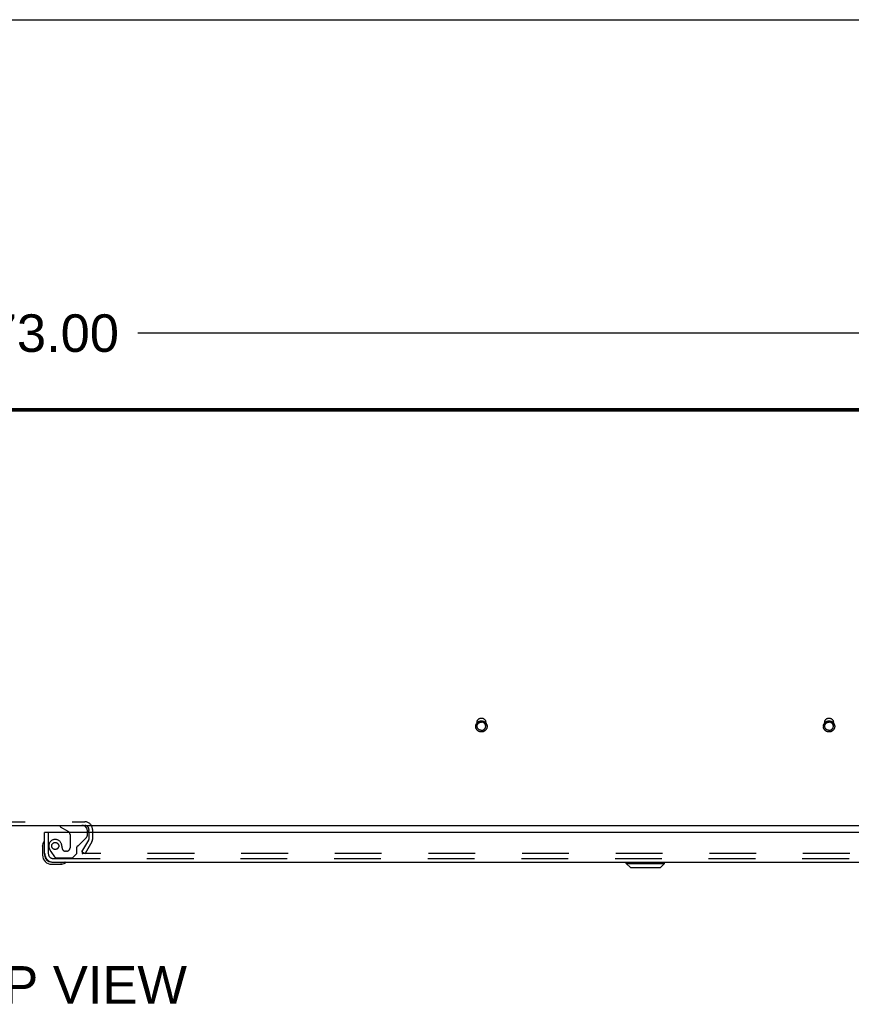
# Model space of a CAD drawing. Header units: inches. Extents: x 0 to 245, y 0 to 158.
# Tile 152 of 159: x 75 to 99, y 130 to 158. Entities that reach past the tile are written whole.
import ezdxf

# ---------------------------------------------------------------- set-up
doc = ezdxf.new("R2010")
doc.units = ezdxf.units.IN
doc.header["$LTSCALE"] = 13.466196
doc.header["$MEASUREMENT"] = 0
doc.linetypes.add('HIDDEN', pattern=[0.2, 0.1, -0.1])
doc.layers.get('0').update_dxf_attribs({"linetype": 'CONTINUOUS'})
for name, color, linetype in [('DEFAULT_2', 8, 'HIDDEN'), ('DIMENSIONS', 7, 'CONTINUOUS'), ('MAIN_OR_RIGHT_DOOR_ASSEMBLY', 7, 'CONTINUOUS')]:
    doc.layers.add(name, color=color, linetype=linetype)
doc.styles.get("Standard").update_dxf_attribs({"font": 'arial.ttf'})
doc.dimstyles.new('DIMSTYLE_1', dxfattribs={"dimtxt": 1.080176, "dimasz": 1.440235, "dimexe": 0.09, "dimexo": 0.07, "dimgap": 0.0375, "dimtad": 0, "dimtih": 1, "dimtoh": 1, "dimzin": 4, "dimdsep": 46, "dimtxsty": 'Standard', "dimblk": '_FILLED', "dimblk1": '_FILLED', "dimblk2": '_FILLED', "dimcen": 0.09, "dimadec": 3, "dimazin": 1, "dimtfac": 1, "dimtdec": 3, "dimtofl": 0, "dimtmove": 0, "dimatfit": 3, "dimldrblk": '_FILLED', "dimfxl": 0, "dimtolj": 1, "dimtzin": 4, "dimarcsym": 0})

# ---------------------------------------------------------------- blocks, each defined once
blk = doc.blocks.new('_FILLED')
at = {"color": 0, "linetype": 'ByBlock'}
blk.add_solid([(0, 0), (-1, 0.2), (-1, -0.2)], dxfattribs=at)
blk = doc.blocks.new('*D5')
at = {"layer": 'DIMENSIONS', "color": 2, "linetype": 'Continuous'}
for p, q in [((39.155, 148.199), (39.155, 150.704)), ((112.155, 148.199), (112.155, 150.704)), ((39.155, 149.408), (73.228, 149.408)), ((112.155, 149.408), (78.083, 149.408))]:
    blk.add_line(p, q, dxfattribs=at)
at = {"layer": 'DIMENSIONS', "color": 2, "linetype": 'Continuous', "xscale": 1.4402348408, "yscale": 1.4402348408, "zscale": 1.4402348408, "rotation": 180}
blk.add_blockref('_FILLED', (39.155, 149.408), dxfattribs=at)
at = {"layer": 'DIMENSIONS', "color": 2, "linetype": 'Continuous', "xscale": 1.4402348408, "yscale": 1.4402348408, "zscale": 1.4402348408}
blk.add_blockref('_FILLED', (112.155, 149.408), dxfattribs=at)
at = {"layer": 'DIMENSIONS', "color": 2, "linetype": 'Continuous', "insert": (75.655, 149.948), "char_height": 1.0802, "width": 3.77459, "attachment_point": 2, "line_spacing_factor": 0.9}
blk.add_mtext('73.00', dxfattribs=at)

msp = doc.modelspace()

# ---------------------------------------------------------------- linework, layer by layer
at = {"color": 7, "linetype": 'Continuous'}
for p, q in [((0, 158.426), (244.84, 158.426)), ((112.041, 147.162), (39.27, 147.162)), ((40.905, 135.243), (109.155, 135.243)), ((76.676, 135.039), (76.676, 135.101))]:
    msp.add_line(p, q, dxfattribs=at)
at = {"color": 3, "linetype": 'Continuous'}
for p, q in [((112.041, 147.189), (39.27, 147.189)), ((39.381, 147.243), (111.929, 147.243))]:
    msp.add_line(p, q, dxfattribs=at)
at = {"color": 7, "linetype": 'Continuous'}
msp.add_arc((76.561, 135.128), 0.115, 64.7702, 90, dxfattribs=at)
at = {"color": 3, "linetype": 'Continuous'}
msp.add_arc((76.561, 135.128), 0.115, 0, 64.7702, dxfattribs=at)
at = {"layer": 'DEFAULT_2', "color": 8, "linetype": 'HIDDEN'}
for p, q in [((87.844, 138.097), (87.844, 138.213)), ((88.092, 138.097), (88.092, 138.213)), ((97.844, 138.097), (97.844, 138.213)), ((98.092, 138.097), (98.092, 138.213)), ((73.499, 135.347), (76.561, 135.347)), ((76.676, 135.128), (76.676, 135.101)), ((76.676, 135.039), (76.676, 134.838)), ((76.78, 135.128), (76.78, 134.839)), ((76.476, 134.483), (76.672, 134.822)), ((76.762, 134.77), (76.566, 134.431)), ((76.476, 134.483), (76.566, 134.431)), ((76.484, 134.496), (76.484, 134.444)), ((109.338, 134.431), (76.499, 134.431))]:
    msp.add_line(p, q, dxfattribs=at)
for points in [[(87.968, 137.933), (87.956, 137.933), (87.944, 137.935), (87.932, 137.937), (87.92, 137.94), (87.908, 137.944), (87.897, 137.949), (87.886, 137.954), (87.876, 137.961), (87.866, 137.968), (87.857, 137.975), (87.848, 137.984), (87.84, 137.993), (87.833, 138.002), (87.826, 138.012), (87.821, 138.023), (87.816, 138.034), (87.812, 138.045), (87.809, 138.056), (87.806, 138.068), (87.805, 138.08), (87.804, 138.091), (87.805, 138.103), (87.806, 138.115), (87.809, 138.127), (87.812, 138.138), (87.816, 138.149), (87.821, 138.16), (87.826, 138.171), (87.833, 138.181), (87.84, 138.19), (87.848, 138.199), (87.857, 138.208), (87.866, 138.215), (87.876, 138.223), (87.886, 138.229), (87.897, 138.234), (87.908, 138.239), (87.92, 138.243), (87.932, 138.246), (87.944, 138.248), (87.956, 138.25), (87.968, 138.25)], [(87.844, 138.213), (87.844, 138.222), (87.845, 138.232), (87.847, 138.241), (87.85, 138.25), (87.853, 138.259), (87.857, 138.267), (87.862, 138.275), (87.868, 138.283), (87.874, 138.291), (87.88, 138.298), (87.887, 138.304), (87.895, 138.31), (87.903, 138.315), (87.912, 138.32), (87.92, 138.324), (87.93, 138.327), (87.939, 138.33), (87.949, 138.331), (87.958, 138.333), (87.968, 138.333)], [(87.968, 138.333), (87.978, 138.333), (87.987, 138.331), (87.997, 138.33), (88.006, 138.327), (88.015, 138.324), (88.024, 138.32), (88.033, 138.315), (88.041, 138.31), (88.049, 138.304), (88.056, 138.298), (88.062, 138.291), (88.068, 138.283), (88.074, 138.275), (88.078, 138.267), (88.083, 138.259), (88.086, 138.25), (88.089, 138.241), (88.09, 138.232), (88.092, 138.222), (88.092, 138.213)], [(87.968, 138.25), (87.98, 138.25), (87.992, 138.248), (88.004, 138.246), (88.016, 138.243), (88.028, 138.239), (88.039, 138.234), (88.05, 138.229), (88.06, 138.223), (88.07, 138.216), (88.079, 138.208), (88.088, 138.199), (88.096, 138.19), (88.103, 138.181), (88.11, 138.171), (88.115, 138.16), (88.12, 138.149), (88.124, 138.138), (88.127, 138.127), (88.13, 138.115), (88.131, 138.104), (88.131, 138.092), (88.131, 138.08), (88.13, 138.068), (88.127, 138.056), (88.124, 138.045), (88.12, 138.034), (88.115, 138.023), (88.11, 138.012), (88.103, 138.002), (88.096, 137.993), (88.088, 137.984), (88.079, 137.975), (88.07, 137.968), (88.06, 137.961), (88.05, 137.954), (88.039, 137.949), (88.028, 137.944), (88.016, 137.94), (88.004, 137.937), (87.992, 137.935), (87.98, 137.933), (87.968, 137.933)], [(97.968, 137.933), (97.956, 137.933), (97.944, 137.935), (97.932, 137.937), (97.92, 137.94), (97.908, 137.944), (97.897, 137.949), (97.886, 137.954), (97.876, 137.961), (97.866, 137.968), (97.857, 137.975), (97.848, 137.984), (97.84, 137.993), (97.833, 138.002), (97.826, 138.012), (97.821, 138.023), (97.816, 138.034), (97.812, 138.045), (97.809, 138.056), (97.806, 138.068), (97.805, 138.08), (97.804, 138.091), (97.805, 138.103), (97.806, 138.115), (97.809, 138.127), (97.812, 138.138), (97.816, 138.149), (97.821, 138.16), (97.826, 138.171), (97.833, 138.181), (97.84, 138.19), (97.848, 138.199), (97.857, 138.208), (97.866, 138.215), (97.876, 138.223), (97.886, 138.229), (97.897, 138.234), (97.908, 138.239), (97.92, 138.243), (97.932, 138.246), (97.944, 138.248), (97.956, 138.25), (97.968, 138.25)], [(97.844, 138.213), (97.844, 138.222), (97.845, 138.232), (97.847, 138.241), (97.85, 138.25), (97.853, 138.259), (97.857, 138.267), (97.862, 138.275), (97.868, 138.283), (97.874, 138.291), (97.88, 138.298), (97.887, 138.304), (97.895, 138.31), (97.903, 138.315), (97.912, 138.32), (97.92, 138.324), (97.93, 138.327), (97.939, 138.33), (97.949, 138.331), (97.958, 138.333), (97.968, 138.333)], [(97.968, 138.333), (97.978, 138.333), (97.987, 138.331), (97.997, 138.33), (98.006, 138.327), (98.015, 138.324), (98.024, 138.32), (98.033, 138.315), (98.041, 138.31), (98.049, 138.304), (98.056, 138.298), (98.062, 138.291), (98.068, 138.283), (98.074, 138.275), (98.078, 138.267), (98.083, 138.259), (98.086, 138.25), (98.089, 138.241), (98.09, 138.232), (98.092, 138.222), (98.092, 138.213)], [(97.968, 138.25), (97.98, 138.25), (97.992, 138.248), (98.004, 138.246), (98.016, 138.243), (98.028, 138.239), (98.039, 138.234), (98.05, 138.229), (98.06, 138.223), (98.07, 138.216), (98.079, 138.208), (98.088, 138.199), (98.096, 138.19), (98.103, 138.181), (98.11, 138.171), (98.115, 138.16), (98.12, 138.149), (98.124, 138.138), (98.127, 138.127), (98.13, 138.115), (98.131, 138.104), (98.131, 138.092), (98.131, 138.08), (98.13, 138.068), (98.127, 138.056), (98.124, 138.045), (98.12, 138.034), (98.115, 138.023), (98.11, 138.012), (98.103, 138.002), (98.096, 137.993), (98.088, 137.984), (98.079, 137.975), (98.07, 137.968), (98.06, 137.961), (98.05, 137.954), (98.039, 137.949), (98.028, 137.944), (98.016, 137.94), (98.004, 137.937), (97.992, 137.935), (97.98, 137.933), (97.968, 137.933)], [(87.844, 138.097), (87.844, 138.107), (87.845, 138.116), (87.847, 138.125), (87.85, 138.134), (87.853, 138.143), (87.857, 138.151), (87.862, 138.16), (87.868, 138.168), (87.874, 138.175), (87.88, 138.182), (87.887, 138.188), (87.895, 138.194), (87.903, 138.199), (87.912, 138.204), (87.921, 138.208), (87.93, 138.211), (87.939, 138.214), (87.949, 138.215), (87.958, 138.217), (87.968, 138.217)], [(87.968, 137.977), (87.958, 137.978), (87.949, 137.979), (87.939, 137.981), (87.93, 137.983), (87.921, 137.986), (87.912, 137.99), (87.903, 137.995), (87.895, 138), (87.887, 138.006), (87.88, 138.012), (87.874, 138.019), (87.868, 138.027), (87.862, 138.035), (87.857, 138.043), (87.853, 138.051), (87.85, 138.06), (87.847, 138.069), (87.845, 138.078), (87.844, 138.088), (87.844, 138.097)], [(88.092, 138.097), (88.092, 138.107), (88.09, 138.116), (88.089, 138.125), (88.086, 138.134), (88.083, 138.143), (88.078, 138.151), (88.074, 138.16), (88.068, 138.168), (88.062, 138.175), (88.056, 138.182), (88.048, 138.188), (88.041, 138.194), (88.033, 138.199), (88.024, 138.204), (88.015, 138.208), (88.006, 138.211), (87.997, 138.214), (87.987, 138.215), (87.978, 138.217), (87.968, 138.217)], [(87.968, 137.977), (87.978, 137.978), (87.987, 137.979), (87.997, 137.981), (88.006, 137.983), (88.015, 137.986), (88.024, 137.99), (88.033, 137.995), (88.041, 138), (88.048, 138.006), (88.056, 138.012), (88.062, 138.019), (88.068, 138.027), (88.074, 138.035), (88.078, 138.043), (88.083, 138.051), (88.086, 138.06), (88.089, 138.069), (88.09, 138.078), (88.092, 138.088), (88.092, 138.097)], [(97.844, 138.097), (97.844, 138.107), (97.845, 138.116), (97.847, 138.125), (97.85, 138.134), (97.853, 138.143), (97.857, 138.151), (97.862, 138.16), (97.868, 138.168), (97.874, 138.175), (97.88, 138.182), (97.887, 138.188), (97.895, 138.194), (97.903, 138.199), (97.912, 138.204), (97.921, 138.208), (97.93, 138.211), (97.939, 138.214), (97.949, 138.215), (97.958, 138.217), (97.968, 138.217)], [(97.968, 137.977), (97.958, 137.978), (97.949, 137.979), (97.939, 137.981), (97.93, 137.983), (97.921, 137.986), (97.912, 137.99), (97.903, 137.995), (97.895, 138), (97.887, 138.006), (97.88, 138.012), (97.874, 138.019), (97.868, 138.027), (97.862, 138.035), (97.857, 138.043), (97.853, 138.051), (97.85, 138.06), (97.847, 138.069), (97.845, 138.078), (97.844, 138.088), (97.844, 138.097)], [(98.092, 138.097), (98.092, 138.107), (98.09, 138.116), (98.089, 138.125), (98.086, 138.134), (98.083, 138.143), (98.078, 138.151), (98.074, 138.16), (98.068, 138.168), (98.062, 138.175), (98.056, 138.182), (98.048, 138.188), (98.041, 138.194), (98.033, 138.199), (98.024, 138.204), (98.015, 138.208), (98.006, 138.211), (97.997, 138.214), (97.987, 138.215), (97.978, 138.217), (97.968, 138.217)], [(97.968, 137.977), (97.978, 137.978), (97.987, 137.979), (97.997, 137.981), (98.006, 137.983), (98.015, 137.986), (98.024, 137.99), (98.033, 137.995), (98.041, 138), (98.048, 138.006), (98.056, 138.012), (98.062, 138.019), (98.068, 138.027), (98.074, 138.035), (98.078, 138.043), (98.083, 138.051), (98.086, 138.06), (98.089, 138.069), (98.09, 138.078), (98.092, 138.088), (98.092, 138.097)], [(76.486, 134.449), (76.485, 134.448), (76.485, 134.446), (76.485, 134.445), (76.484, 134.444)], [(76.484, 134.444), (76.484, 134.443), (76.485, 134.441), (76.485, 134.44), (76.486, 134.438), (76.487, 134.437), (76.488, 134.435), (76.489, 134.434), (76.491, 134.433), (76.492, 134.432), (76.494, 134.432), (76.496, 134.431), (76.498, 134.431), (76.499, 134.431)]]:
    msp.add_lwpolyline(points, dxfattribs=at)
for centre, radius, start, end in [((76.561, 135.128), 0.219, 0, 90), ((76.643, 134.839), 0.033, 330, 360), ((76.643, 134.839), 0.137, 330, 360)]:
    msp.add_arc(centre, radius, start, end, dxfattribs=at)
at = {"layer": 'MAIN_OR_RIGHT_DOOR_ASSEMBLY', "color": 7, "linetype": 'Continuous'}
for p, q in [((75.847, 135.243), (75.847, 135.204)), ((75.847, 135.204), (76.086, 135.066)), ((75.467, 135.039), (75.405, 135.039)), ((76.634, 135.039), (76.634, 135.086)), ((75.345, 134.644), (75.348, 134.682)), ((75.345, 134.644), (75.345, 134.388)), ((75.405, 134.432), (75.405, 134.388)), ((75.608, 134.185), (75.652, 134.185)), ((75.608, 134.125), (75.865, 134.125)), ((75.903, 134.128), (75.865, 134.125)), ((92.135, 134.146), (92.135, 134.185)), ((92.135, 134.146), (93.238, 134.146)), ((92.253, 134.028), (92.135, 134.146)), ((92.136, 134.146), (92.136, 134.185)), ((92.254, 134.028), (92.136, 134.146)), ((92.253, 134.028), (93.12, 134.028)), ((93.12, 134.028), (93.238, 134.146)), ((93.238, 134.146), (93.238, 134.185))]:
    msp.add_line(p, q, dxfattribs=at)
at = {"layer": 'MAIN_OR_RIGHT_DOOR_ASSEMBLY', "color": 3, "linetype": 'Continuous'}
for p, q in [((75.405, 134.432), (75.405, 135.039)), ((109.906, 135.039), (75.467, 135.039)), ((75.652, 134.185), (109.721, 134.185))]:
    msp.add_line(p, q, dxfattribs=at)
at = {"layer": 'MAIN_OR_RIGHT_DOOR_ASSEMBLY', "color": 8, "linetype": 'HIDDEN'}
for p, q in [((75.509, 135.039), (75.509, 134.432)), ((76.135, 134.98), (76.135, 134.6)), ((76.386, 134.674), (76.605, 134.893)), ((76.634, 134.964), (76.634, 135.039)), ((76.327, 134.436), (76.327, 134.615)), ((75.584, 134.488), (75.685, 134.344)), ((75.652, 134.289), (109.721, 134.289)), ((75.75, 134.31), (76.201, 134.31)), ((76.037, 134.502), (76.004, 134.502)), ((76.201, 134.31), (76.327, 134.436))]:
    msp.add_line(p, q, dxfattribs=at)
msp.add_circle((75.709, 134.652), 0.101, dxfattribs=at)
at = {"layer": 'MAIN_OR_RIGHT_DOOR_ASSEMBLY', "color": 7, "linetype": 'Continuous'}
for centre, radius, start, end in [((76.477, 135.086), 0.157, 79.8896, 90), ((76.477, 135.086), 0.157, 0, 68.6178), ((76.035, 134.98), 0.1, 36.5468, 59.908), ((75.595, 134.644), 0.25, 149.1101, 180), ((75.394, 134.765), 0.015, 96.3796, 149.1101), ((75.39, 134.765), 0.015, 0, 83.6204), ((75.608, 134.388), 0.263, 180, 270), ((75.608, 134.388), 0.203, 180, 270), ((75.865, 134.375), 0.25, 270, 300.8899), ((75.985, 134.17), 0.015, 6.3796, 90), ((75.985, 134.173), 0.015, 300.8899, 353.6204)]:
    msp.add_arc(centre, radius, start, end, dxfattribs=at)
at = {"layer": 'MAIN_OR_RIGHT_DOOR_ASSEMBLY', "color": 8, "linetype": 'HIDDEN'}
for centre, radius, start, end in [((76.477, 135.086), 0.157, 68.6178, 79.8896), ((76.035, 134.98), 0.1, 0, 36.5468), ((76.534, 134.964), 0.1, 315, 360), ((75.709, 134.652), 0.187, 17.8482, 196.8439), ((75.9, 134.71), 0.386, 196.8439, 215.1), ((75.514, 134.589), 0.393, 1.6607, 17.9298), ((76.004, 134.6), 0.098, 180, 270), ((76.037, 134.6), 0.098, 270, 360), ((76.366, 134.615), 0.039, 111.6096, 180), ((76.315, 134.744), 0.1, 291.6096, 315), ((75.652, 134.432), 0.142, 180, 270), ((75.75, 134.389), 0.079, 215.1, 270)]:
    msp.add_arc(centre, radius, start, end, dxfattribs=at)
at = {"layer": 'MAIN_OR_RIGHT_DOOR_ASSEMBLY', "color": 3, "linetype": 'Continuous'}
msp.add_arc((75.652, 134.432), 0.246, 180, 270, dxfattribs=at)

# ---------------------------------------------------------------- texts
at = {"layer": 'DIMENSIONS', "color": 2, "linetype": 'Continuous', "insert": (75.809, 131.195), "char_height": 1.0802, "width": 7.36046, "attachment_point": 2, "line_spacing_factor": 0.9}
msp.add_mtext('TOP VIEW', dxfattribs=at)

# ---------------------------------------------------------------- dimensions: what is measured, and where the dimension line sits
at = {"layer": 'DIMENSIONS', "color": 2, "linetype": 'Continuous'}
dim = msp.add_linear_dim(base=(39.155, 149.408), p1=(112.155, 150.774), p2=(39.155, 150.774), angle=180, dimstyle='DIMSTYLE_1', dxfattribs=at)
dim.commit()
dim.dimension.update_dxf_attribs({"geometry": '*D5', "text_midpoint": (75.655, 149.402), "dimtype": 160})

doc.saveas('drawing.dxf')
